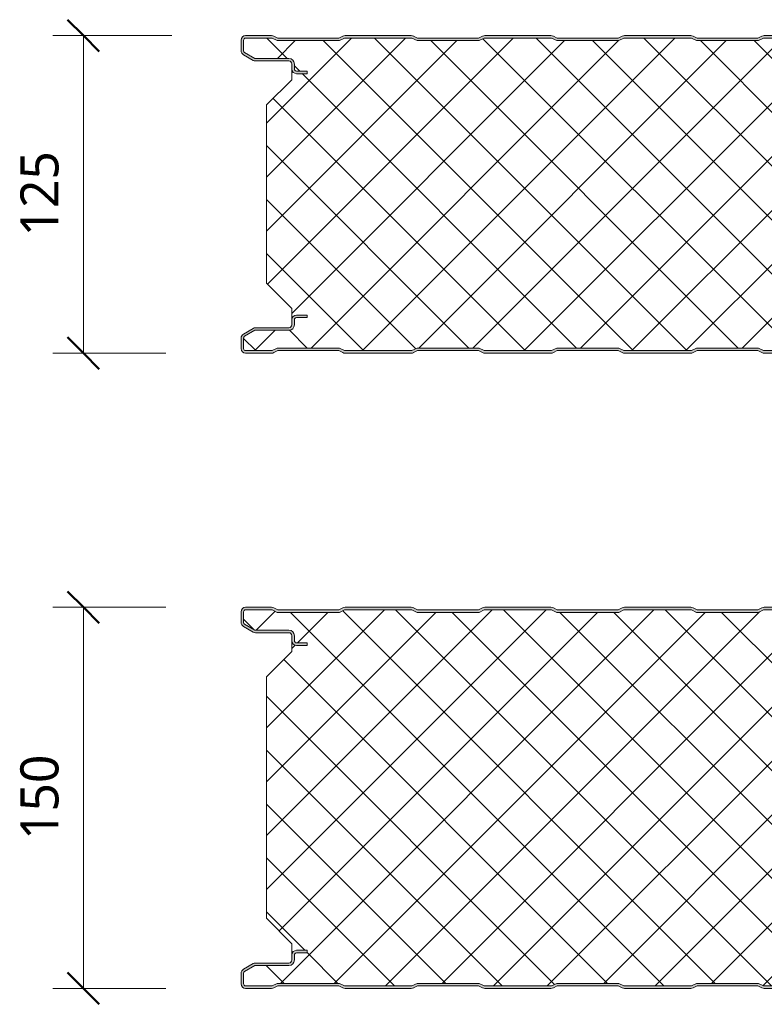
# Model space of a CAD drawing. Header units: millimetres. Extents: x 196 to 3485, y -270 to 1649.
# Tile 4 of 16: x 196 to 490, y 655 to 1043. Entities that reach past the tile are written whole.
import ezdxf

# ---------------------------------------------------------------- set-up
doc = ezdxf.new("R2010")
doc.units = ezdxf.units.MM
for name, color, linetype, lineweight in [('A-ANNO-DIMS', 211, 'Continuous', 9), ('A-ANNO-DIMS-5', 211, 'Continuous', 9), ('A-DETL-GENF', 92, 'Continuous', 13)]:
    doc.layers.add(name, color=color, linetype=linetype, lineweight=lineweight)
doc.styles.add('Yu Gothic', font='Yu Gothic.ttf', dxfattribs={"height": 15})
doc.dimstyles.new('Diagonal', dxfattribs={"dimscale": 304.8, "dimtxt": 17.413553, "dimasz": 0.04101, "dimexe": 0.03937, "dimexo": 0.024606, "dimgap": 0.024606, "dimtad": 1, "dimdec": 0, "dimzin": 0, "dimdsep": 46, "dimtxsty": 'Yu Gothic', "dimblk1": 'OBLIQUE', "dimblk2": 'OBLIQUE', "dimsah": 1, "dimcen": 0.09, "dimazin": 0, "dimtfac": 1, "dimtdec": 4, "dimtix": 1, "dimtmove": 0, "dimatfit": 3, "dimfxl": 1, "dimtvp": 1, "dimtfill": 1, "dimtolj": 1, "dimtzin": 0, "dimarcsym": 2})

# ---------------------------------------------------------------- blocks, each defined once
blk = doc.blocks.new('CR 1100 - FINELINE - FINELINE - CR 1100 125mm - FINELINE - FINELINE-4248916-15 PANEL SIZE AND PROFILE Copy 1 Copy 2 Copy 1 Copy 1 Copy 2')
at = {"layer": 'A-DETL-GENF'}
h = blk.add_hatch(color=256, dxfattribs=at)
h.paths.add_polyline_path([(1057.01, 0), (1057.49, 0.06), (1057.94, 0.22), (1059.5, 1), (1083.5, 1), (1085.51, 0.06), (1086, 0), (1096.2, 0), (1096.67, 0.06), (1097.1, 0.24), (1097.48, 0.53), (1097.76, 0.9), (1097.94, 1.33), (1098, 1.8), (1098.04, 9.61), (1098.16, 9.9), (1098.35, 10.15), (1098.6, 10.34), (1098.89, 10.46), (1099.2, 10.5), (1118.2, 10.5), (1118.67, 10.56), (1119.1, 10.74), (1119.48, 11.03), (1119.76, 11.4), (1119.94, 11.83), (1120, 12.3), (1120, 13.2), (1119.94, 13.67), (1119.76, 14.1), (1119.48, 14.47), (1119.1, 14.76), (1118.67, 14.94), (1118.2, 15), (1114, 15), (1114, 14), (1118.41, 13.97), (1118.77, 13.77), (1118.98, 13.41), (1119, 13.2), (1118.98, 12.09), (1118.77, 11.73), (1118.41, 11.53), (1118.2, 11.5), (1099.2, 11.5), (1098.63, 11.43), (1098.1, 11.21), (1097.65, 10.86), (1097.3, 10.4), (1097.08, 9.87), (1097, 9.3), (1096.98, 1.59), (1096.77, 1.23), (1096.41, 1.03), (1096.2, 1), (1085.74, 1), (1083.74, 2), (1059.27, 2), (1057.27, 1), (1030.74, 1), (1028.74, 2), (1004.27, 2), (1002.27, 1), (975.74, 1), (973.74, 2), (949.27, 2), (947.27, 1), (920.74, 1), (918.74, 2), (894.27, 2), (892.27, 1), (865.74, 1), (863.74, 2), (839.27, 2), (837.27, 1), (810.74, 1), (808.74, 2), (784.27, 2), (782.27, 1), (755.74, 1), (753.74, 2), (729.27, 2), (727.27, 1), (700.74, 1), (698.74, 2), (674.27, 2), (672.27, 1), (645.74, 1), (643.74, 2), (619.27, 2), (617.27, 1), (590.74, 1), (588.74, 2), (564.27, 2), (562.27, 1), (535.74, 1), (533.74, 2), (509.27, 2), (507.27, 1), (480.74, 1), (478.74, 2), (454.27, 2), (452.27, 1), (425.74, 1), (423.74, 2), (399.27, 2), (397.27, 1), (370.74, 1), (368.74, 2), (344.27, 2), (342.27, 1), (315.74, 1), (313.74, 2), (289.27, 2), (287.27, 1), (260.74, 1), (258.74, 2), (234.27, 2), (232.27, 1), (205.74, 1), (203.74, 2), (179.27, 2), (177.27, 1), (150.74, 1), (148.74, 2), (124.27, 2), (122.27, 1), (95.74, 1), (93.74, 2), (69.27, 2), (67.27, 1), (40.74, 1), (38.74, 2), (14.27, 2), (12.27, 1), (1.59, 1.03), (1.23, 1.23), (1.03, 1.59), (1, 1.8), (1.03, 6.17), (1.23, 6.53), (1.4, 6.65), (5.46, 9), (18.8, 9), (19.37, 9.07), (19.9, 9.29), (20.36, 9.64), (20.71, 10.1), (20.93, 10.63), (21, 11.2), (21.03, 13.41), (21.23, 13.77), (21.59, 13.97), (21.8, 14), (26, 14), (26, 15), (21.8, 15), (21.33, 14.94), (20.9, 14.76), (20.53, 14.47), (20.24, 14.1), (20.06, 13.67), (20, 13.2), (19.96, 10.89), (19.84, 10.6), (19.65, 10.35), (19.4, 10.16), (19.11, 10.04), (18.8, 10), (5.68, 10), (5.21, 9.94), (4.78, 9.76), (0.9, 7.52), (0.53, 7.23), (0.24, 6.86), (0.06, 6.43), (0, 5.96), (0, 1.8), (0.06, 1.33), (0.24, 0.9), (0.53, 0.53), (0.9, 0.24), (1.33, 0.06), (1.8, 0), (12.49, 0.06), (13.02, 0.26), (14.5, 1), (38.5, 1), (40.51, 0.06), (41, 0), (67.49, 0.06), (67.94, 0.22), (69.5, 1), (93.5, 1), (95.51, 0.06), (96, 0), (122.49, 0.06), (122.94, 0.22), (124.5, 1), (148.5, 1), (150.51, 0.06), (151, 0), (177.49, 0.06), (177.94, 0.22), (179.5, 1), (203.5, 1), (205.51, 0.06), (206, 0), (232.49, 0.06), (232.94, 0.22), (234.5, 1), (258.5, 1), (260.51, 0.06), (261, 0), (287.49, 0.06), (287.94, 0.22), (289.5, 1), (313.5, 1), (315.51, 0.06), (316, 0), (342.49, 0.06), (342.94, 0.22), (344.5, 1), (368.5, 1), (370.51, 0.06), (371, 0), (397.49, 0.06), (397.94, 0.22), (399.5, 1), (423.5, 1), (425.51, 0.06), (426, 0), (452.49, 0.06), (452.94, 0.22), (454.5, 1), (478.5, 1), (480.51, 0.06), (481, 0), (507.49, 0.06), (507.94, 0.22), (509.5, 1), (533.5, 1), (535.51, 0.06), (536, 0), (562.49, 0.06), (562.94, 0.22), (564.5, 1), (588.5, 1), (590.51, 0.06), (591, 0), (617.49, 0.06), (617.94, 0.22), (619.5, 1), (643.5, 1), (645.51, 0.06), (646, 0), (672.49, 0.06), (672.94, 0.22), (674.5, 1), (698.5, 1), (700.51, 0.06), (701, 0), (727.49, 0.06), (727.94, 0.22), (729.5, 1), (753.5, 1), (755.51, 0.06), (756, 0), (782.49, 0.06), (782.94, 0.22), (784.5, 1), (808.5, 1), (810.51, 0.06), (811, 0), (837.49, 0.06), (837.94, 0.22), (839.5, 1), (863.5, 1), (865.51, 0.06), (866, 0), (892.49, 0.06), (892.94, 0.22), (894.5, 1), (918.5, 1), (920.51, 0.06), (921, 0), (947.49, 0.06), (947.94, 0.22), (949.5, 1), (973.5, 1), (975.51, 0.06), (976, 0), (1002.49, 0.06), (1002.94, 0.22), (1004.5, 1), (1028.5, 1), (1030.51, 0.06), (1031, 0)])
h.paths.add_polyline_path([(1114, 110), (1118.2, 110), (1118.67, 110.06), (1119.1, 110.24), (1119.48, 110.53), (1119.76, 110.9), (1119.94, 111.34), (1120, 111.8), (1120, 112.7), (1119.94, 113.17), (1119.76, 113.6), (1119.48, 113.97), (1119.1, 114.26), (1118.67, 114.44), (1118.2, 114.5), (1098.89, 114.54), (1098.6, 114.66), (1098.35, 114.85), (1098.16, 115.1), (1098.04, 115.39), (1098, 115.7), (1098, 123.2), (1097.94, 123.67), (1097.76, 124.1), (1097.48, 124.47), (1097.1, 124.76), (1096.67, 124.94), (1096.2, 125), (1085.51, 124.94), (1085.06, 124.78), (1083.5, 124), (1059.5, 124), (1057.49, 124.94), (1057.01, 125), (1030.51, 124.94), (1030.06, 124.78), (1028.5, 124), (1004.5, 124), (1002.49, 124.94), (1002.01, 125), (975.51, 124.94), (975.06, 124.78), (973.5, 124), (949.5, 124), (947.49, 124.94), (947.01, 125), (920.51, 124.94), (920.06, 124.78), (918.5, 124), (894.5, 124), (892.49, 124.94), (892.01, 125), (865.51, 124.94), (865.06, 124.78), (863.5, 124), (839.5, 124), (837.49, 124.94), (837.01, 125), (810.51, 124.94), (810.06, 124.78), (808.5, 124), (784.5, 124), (782.49, 124.94), (782.01, 125), (755.51, 124.94), (755.06, 124.78), (753.5, 124), (729.5, 124), (727.49, 124.94), (727.01, 125), (700.51, 124.94), (700.06, 124.78), (698.5, 124), (674.5, 124), (672.49, 124.94), (672.01, 125), (645.51, 124.94), (645.06, 124.78), (643.5, 124), (619.5, 124), (617.49, 124.94), (617.01, 125), (590.51, 124.94), (590.06, 124.78), (588.5, 124), (564.5, 124), (562.49, 124.94), (562.01, 125), (535.51, 124.94), (535.06, 124.78), (533.5, 124), (509.5, 124), (507.49, 124.94), (507.01, 125), (480.51, 124.94), (480.06, 124.78), (478.5, 124), (454.5, 124), (452.49, 124.94), (452.01, 125), (425.51, 124.94), (425.06, 124.78), (423.5, 124), (399.5, 124), (397.49, 124.94), (397.01, 125), (370.51, 124.94), (370.06, 124.78), (368.5, 124), (344.5, 124), (342.49, 124.94), (342.01, 125), (315.51, 124.94), (315.06, 124.78), (313.5, 124), (289.5, 124), (287.49, 124.94), (287.01, 125), (260.51, 124.94), (260.06, 124.78), (258.5, 124), (234.5, 124), (232.49, 124.94), (232.01, 125), (205.51, 124.94), (205.06, 124.78), (203.5, 124), (179.5, 124), (177.49, 124.94), (177.01, 125), (150.51, 124.94), (150.06, 124.78), (148.5, 124), (124.5, 124), (122.49, 124.94), (122.01, 125), (95.51, 124.94), (95.06, 124.78), (93.5, 124), (69.5, 124), (67.49, 124.94), (67.01, 125), (40.51, 124.94), (40.06, 124.78), (38.5, 124), (14.5, 124), (12.49, 124.94), (12.01, 125), (1.8, 125), (1.33, 124.94), (0.9, 124.76), (0.53, 124.47), (0.24, 124.1), (0.06, 123.67), (0, 123.2), (0, 119.04), (0.06, 118.57), (0.24, 118.14), (0.53, 117.77), (0.9, 117.48), (4.78, 115.24), (5.21, 115.06), (5.68, 115), (19.11, 114.96), (19.4, 114.84), (19.65, 114.65), (19.84, 114.4), (19.96, 114.11), (20, 113.8), (20, 111.8), (20.06, 111.34), (20.24, 110.9), (20.61, 110.47), (20.9, 110.24), (21.33, 110.06), (21.8, 110), (26, 110), (26, 111), (21.59, 111.03), (21.23, 111.24), (21.03, 111.59), (21, 111.8), (21, 113.8), (20.93, 114.37), (20.61, 115.03), (20.36, 115.36), (19.9, 115.71), (19.37, 115.93), (18.8, 116), (5.46, 116), (1.23, 118.47), (1.03, 118.83), (1, 119.12), (1.03, 123.41), (1.23, 123.77), (1.59, 123.97), (1.8, 124), (12.27, 124), (14.27, 123), (38.74, 123), (40.74, 124), (67.27, 124), (69.27, 123), (93.74, 123), (95.74, 124), (122.27, 124), (124.27, 123), (148.74, 123), (150.74, 124), (177.27, 124), (179.27, 123), (203.74, 123), (205.74, 124), (232.27, 124), (234.27, 123), (258.74, 123), (260.74, 124), (287.27, 124), (289.27, 123), (313.74, 123), (315.74, 124), (342.27, 124), (344.27, 123), (368.74, 123), (370.74, 124), (397.27, 124), (399.27, 123), (423.74, 123), (425.74, 124), (452.27, 124), (454.27, 123), (478.74, 123), (480.74, 124), (507.27, 124), (509.27, 123), (533.74, 123), (535.74, 124), (562.27, 124), (564.27, 123), (588.74, 123), (590.74, 124), (617.27, 124), (619.27, 123), (643.74, 123), (645.74, 124), (672.27, 124), (674.27, 123), (698.74, 123), (700.74, 124), (727.27, 124), (729.27, 123), (753.74, 123), (755.74, 124), (782.27, 124), (784.27, 123), (808.74, 123), (810.74, 124), (837.27, 124), (839.27, 123), (863.74, 123), (865.74, 124), (892.27, 124), (894.27, 123), (918.74, 123), (920.74, 124), (947.27, 124), (949.27, 123), (973.74, 123), (975.74, 124), (1002.27, 124), (1004.27, 123), (1028.74, 123), (1030.74, 124), (1057.27, 124), (1059.27, 123), (1083.74, 123), (1085.74, 124), (1096.41, 123.97), (1096.77, 123.77), (1096.98, 123.41), (1097, 123.2), (1097, 115.7), (1097.08, 115.13), (1097.3, 114.6), (1097.65, 114.15), (1098.1, 113.8), (1098.63, 113.58), (1099.2, 113.5), (1118.41, 113.47), (1118.77, 113.27), (1118.98, 112.91), (1119, 112.7), (1118.98, 111.59), (1118.77, 111.24), (1118.41, 111.03), (1118.2, 111), (1114, 111)])
h = blk.add_hatch(dxfattribs=at)
h.set_pattern_fill('FP_4', color=256, style=0, pattern_type=2)
h.set_pattern_definition([(45, (-283.583, -911.559), (-10.6066, 10.6066), []), (135, (-283.583, -911.559), (-10.6066, -10.6066), [])])
h.paths.add_polyline_path([(1057.27, 1), (1059.27, 2), (1083.74, 2), (1085.74, 1), (1096.41, 1.03), (1096.77, 1.23), (1096.9, 1.4), (1097, 1.8), (1097.04, 9.61), (1097.09, 9.9), (1097.3, 10.4), (1097.65, 10.86), (1098.1, 11.21), (1098.63, 11.43), (1099.2, 11.5), (1118.41, 11.53), (1118.77, 11.73), (1118.9, 11.9), (1119, 12.3), (1118.95, 13.41), (1118.9, 13.6), (1118.6, 13.89), (1118.2, 14), (1114, 14), (1114, 15), (1118.6, 14.95), (1118.77, 14.9), (1119.1, 14.76), (1119.48, 14.47), (1119.76, 14.1), (1119.94, 13.67), (1120, 13.41), (1120, 17.6), (1110, 27.61), (1110, 97.68), (1120, 107.6), (1119.98, 111.59), (1119.94, 111.34), (1119.76, 110.9), (1119.48, 110.53), (1119.1, 110.24), (1118.6, 110.05), (1118.2, 110), (1114, 110), (1114, 111), (1118.41, 111.03), (1118.77, 111.24), (1118.9, 111.4), (1119, 111.8), (1118.95, 112.91), (1118.9, 113.1), (1118.6, 113.39), (1118.2, 113.5), (1098.89, 113.54), (1098.6, 113.59), (1098.1, 113.8), (1097.65, 114.15), (1097.3, 114.6), (1097.08, 115.13), (1097, 115.7), (1096.95, 123.41), (1096.9, 123.6), (1096.6, 123.89), (1096.2, 124), (1085.74, 124), (1083.74, 123), (1059.27, 123), (1057.27, 124), (1030.74, 124), (1028.74, 123), (1004.27, 123), (1002.27, 124), (975.74, 124), (973.74, 123), (949.27, 123), (947.27, 124), (920.74, 124), (918.74, 123), (894.27, 123), (892.27, 124), (865.74, 124), (863.74, 123), (839.27, 123), (837.27, 124), (810.74, 124), (808.74, 123), (784.27, 123), (782.27, 124), (755.74, 124), (753.74, 123), (729.27, 123), (727.27, 124), (700.74, 124), (698.74, 123), (674.27, 123), (672.27, 124), (645.74, 124), (643.74, 123), (619.27, 123), (617.27, 124), (590.74, 124), (588.74, 123), (564.27, 123), (562.27, 124), (535.74, 124), (533.74, 123), (509.27, 123), (507.27, 124), (480.74, 124), (478.74, 123), (454.27, 123), (452.27, 124), (425.74, 124), (423.74, 123), (399.27, 123), (397.27, 124), (370.74, 124), (368.74, 123), (344.27, 123), (342.27, 124), (315.74, 124), (313.74, 123), (289.27, 123), (287.27, 124), (260.74, 124), (258.74, 123), (234.27, 123), (232.27, 124), (205.74, 124), (203.74, 123), (179.27, 123), (177.27, 124), (150.74, 124), (148.74, 123), (124.27, 123), (122.27, 124), (95.74, 124), (93.74, 123), (69.27, 123), (67.27, 124), (40.74, 124), (38.74, 123), (14.27, 123), (12.27, 124), (1.59, 123.97), (1.23, 123.77), (1.11, 123.6), (1, 123.2), (1.06, 118.83), (1.11, 118.64), (1.4, 118.35), (5.46, 116), (19.11, 115.96), (19.4, 115.91), (19.9, 115.71), (20.36, 115.36), (20.71, 114.9), (20.93, 114.37), (21, 113.8), (21.06, 111.59), (21.11, 111.4), (21.4, 111.11), (21.8, 111), (26, 111), (26, 110), (21.4, 110.05), (21.23, 110.1), (20.9, 110.24), (20.53, 110.53), (20.24, 110.9), (20.06, 111.34), (20, 111.48), (20, 107.6), (10, 97.68), (10, 27.61), (20, 17.6), (20.03, 13.41), (20.06, 13.67), (20.24, 14.1), (20.61, 14.53), (20.9, 14.76), (21.4, 14.95), (21.8, 15), (26, 15), (26, 14), (21.59, 13.97), (21.23, 13.77), (21.11, 13.6), (21, 13.2), (20.96, 10.89), (20.91, 10.6), (20.61, 9.97), (20.36, 9.64), (19.9, 9.29), (19.37, 9.07), (18.8, 9), (5.46, 9), (1.23, 6.53), (1.11, 6.36), (1, 5.96), (1.06, 1.59), (1.11, 1.4), (1.4, 1.11), (1.8, 1), (12.27, 1), (14.27, 2), (38.74, 2), (40.74, 1), (67.27, 1), (69.27, 2), (93.74, 2), (95.74, 1), (122.27, 1), (124.27, 2), (148.74, 2), (150.74, 1), (177.27, 1), (179.27, 2), (203.74, 2), (205.74, 1), (232.27, 1), (234.27, 2), (258.74, 2), (260.74, 1), (287.27, 1), (289.27, 2), (313.74, 2), (315.74, 1), (342.27, 1), (344.27, 2), (368.74, 2), (370.74, 1), (397.27, 1), (399.27, 2), (423.74, 2), (425.74, 1), (452.27, 1), (454.27, 2), (478.74, 2), (480.74, 1), (507.27, 1), (509.27, 2), (533.74, 2), (535.74, 1), (562.27, 1), (564.27, 2), (588.74, 2), (590.74, 1), (617.27, 1), (619.27, 2), (643.74, 2), (645.74, 1), (672.27, 1), (674.27, 2), (698.74, 2), (700.74, 1), (727.27, 1), (729.27, 2), (753.74, 2), (755.74, 1), (782.27, 1), (784.27, 2), (808.74, 2), (810.74, 1), (837.27, 1), (839.27, 2), (863.74, 2), (865.74, 1), (892.27, 1), (894.27, 2), (918.74, 2), (920.74, 1), (947.27, 1), (949.27, 2), (973.74, 2), (975.74, 1), (1002.27, 1), (1004.27, 2), (1028.74, 2), (1030.74, 1), (1057.01, 1)])
for p, q in [((12.01, 125), (1.8, 125)), ((1.8, 124), (12.27, 124)), ((12.27, 124), (14.27, 123)), ((14.5, 124), (12.94, 124.78)), ((38.5, 124), (14.5, 124)), ((40.06, 124.78), (38.5, 124)), ((38.74, 123), (40.74, 124)), ((40.74, 124), (67.27, 124)), ((67.01, 125), (41, 125)), ((67.27, 124), (69.27, 123)), ((69.5, 124), (67.94, 124.78)), ((93.5, 124), (69.5, 124)), ((95.06, 124.78), (93.5, 124)), ((93.74, 123), (95.74, 124)), ((95.74, 124), (122.27, 124)), ((122.01, 125), (96, 125)), ((122.27, 124), (124.27, 123)), ((124.5, 124), (122.94, 124.78)), ((148.5, 124), (124.5, 124)), ((150.06, 124.78), (148.5, 124)), ((148.74, 123), (150.74, 124)), ((150.74, 124), (177.27, 124)), ((177.01, 125), (151, 125)), ((177.27, 124), (179.27, 123)), ((179.5, 124), (177.94, 124.78)), ((203.5, 124), (179.5, 124)), ((205.06, 124.78), (203.5, 124)), ((203.74, 123), (205.74, 124)), ((205.74, 124), (232.27, 124)), ((232.01, 125), (206, 125)), ((0, 123.2), (0, 119.04)), ((1, 119.04), (1, 123.2)), ((14.27, 123), (38.74, 123)), ((69.27, 123), (93.74, 123)), ((124.27, 123), (148.74, 123)), ((179.27, 123), (203.74, 123)), ((0.9, 117.48), (4.78, 115.24)), ((5.46, 116), (1.4, 118.35)), ((18.8, 116), (5.46, 116)), ((5.68, 115), (18.8, 115)), ((20, 113.8), (20, 111.8)), ((21, 111.8), (21, 113.8)), ((20, 111.8), (20, 107.6)), ((26, 111), (21.8, 111)), ((21.8, 110), (26, 110)), ((26, 110), (26, 111)), ((20, 107.6), (10, 97.68)), ((10, 97.68), (10, 27.61)), ((10, 27.61), (20, 17.6)), ((20, 17.6), (20, 13.2)), ((20, 13.2), (20, 11.2)), ((21, 11.2), (21, 13.2)), ((26, 15), (21.8, 15)), ((21.8, 14), (26, 14)), ((26, 14), (26, 15)), ((4.78, 9.76), (0.9, 7.52)), ((1.4, 6.65), (5.46, 9)), ((5.46, 9), (18.8, 9)), ((18.8, 10), (5.68, 10)), ((0, 5.96), (0, 1.8)), ((1, 1.8), (1, 5.96)), ((12.27, 1), (1.8, 1)), ((1.8, 0), (12.01, 0)), ((14.27, 2), (12.27, 1)), ((12.94, 0.22), (14.5, 1)), ((38.74, 2), (14.27, 2)), ((14.5, 1), (38.5, 1)), ((38.5, 1), (40.06, 0.22)), ((40.74, 1), (38.74, 2)), ((67.27, 1), (40.74, 1)), ((41, 0), (67.01, 0)), ((69.27, 2), (67.27, 1)), ((67.94, 0.22), (69.5, 1)), ((93.74, 2), (69.27, 2)), ((69.5, 1), (93.5, 1)), ((93.5, 1), (95.06, 0.22)), ((95.74, 1), (93.74, 2)), ((122.27, 1), (95.74, 1)), ((124.27, 2), (122.27, 1)), ((122.94, 0.22), (124.5, 1)), ((148.74, 2), (124.27, 2)), ((124.5, 1), (148.5, 1)), ((148.5, 1), (150.06, 0.22)), ((150.74, 1), (148.74, 2)), ((177.27, 1), (150.74, 1)), ((179.27, 2), (177.27, 1)), ((177.94, 0.22), (179.5, 1)), ((203.74, 2), (179.27, 2)), ((179.5, 1), (203.5, 1)), ((203.5, 1), (205.06, 0.22)), ((205.74, 1), (203.74, 2)), ((232.27, 1), (205.74, 1)), ((96, 0), (122.01, 0)), ((151, 0), (177.01, 0)), ((206, 0), (232.01, 0))]:
    blk.add_line(p, q, dxfattribs=at)
for centre, radius, start, end in [((1.8, 123.2), 1.8, 90, 180), ((1.8, 123.2), 0.8, 90, 180), ((12.01, 122.9), 2.1, 63.4349, 90), ((41, 122.9), 2.1, 90, 116.5651), ((67.01, 122.9), 2.1, 63.4349, 90), ((96, 122.9), 2.1, 90, 116.5651), ((122.01, 122.9), 2.1, 63.4349, 90), ((151, 122.9), 2.1, 90, 116.5651), ((177.01, 122.9), 2.1, 63.4349, 90), ((206, 122.9), 2.1, 90, 116.5651), ((1.8, 119.04), 1.8, 180, 240), ((1.8, 119.04), 0.8, 180, 240), ((5.68, 116.8), 1.8, 240, 270), ((18.8, 113.8), 2.2, 360, 90), ((18.8, 113.8), 1.2, 0, 90), ((21.8, 111.8), 1.8, 180, 270), ((21.8, 111.8), 0.8, 180, 270), ((21.8, 13.2), 1.8, 90, 180), ((21.8, 13.2), 0.8, 90, 180), ((5.68, 8.2), 1.8, 90, 120), ((18.8, 11.2), 1.2, 270, 0), ((18.8, 11.2), 2.2, 270, 0), ((1.8, 5.96), 1.8, 120, 180), ((1.8, 5.96), 0.8, 120, 180), ((1.8, 1.8), 1.8, 180, 270), ((1.8, 1.8), 0.8, 180, 270), ((12.01, 2.1), 2.1, 270, 296.5651), ((41, 2.1), 2.1, 243.4349, 270), ((67.01, 2.1), 2.1, 270, 296.5651), ((96, 2.1), 2.1, 243.4349, 270), ((122.01, 2.1), 2.1, 270, 296.5651), ((151, 2.1), 2.1, 243.4349, 270), ((177.01, 2.1), 2.1, 270, 296.5651), ((206, 2.1), 2.1, 243.4349, 270)]:
    blk.add_arc(centre, radius, start, end, dxfattribs=at)
blk = doc.blocks.new('CR 1100 - FINELINE - FINELINE - CR 1100 150mm - FINELINE - FINELINE-4248918-15 PANEL SIZE AND PROFILE Copy 1 Copy 2 Copy 1 Copy 1 Copy 2')
at = {"layer": 'A-DETL-GENF'}
h = blk.add_hatch(color=256, dxfattribs=at)
h.paths.add_polyline_path([(1057.01, 0), (1057.49, 0.06), (1057.94, 0.22), (1059.5, 1), (1083.5, 1), (1085.51, 0.06), (1086, 0), (1096.2, 0), (1096.67, 0.06), (1097.1, 0.24), (1097.48, 0.53), (1097.76, 0.9), (1097.94, 1.33), (1098, 1.8), (1098.04, 9.61), (1098.16, 9.9), (1098.35, 10.15), (1098.6, 10.34), (1098.89, 10.46), (1099.2, 10.5), (1118.2, 10.5), (1118.67, 10.56), (1119.1, 10.74), (1119.48, 11.03), (1119.76, 11.4), (1119.94, 11.83), (1120, 12.3), (1120, 13.2), (1119.94, 13.67), (1119.76, 14.1), (1119.48, 14.47), (1119.1, 14.76), (1118.67, 14.94), (1118.2, 15), (1114, 15), (1114, 14), (1118.41, 13.97), (1118.77, 13.77), (1118.98, 13.41), (1119, 13.2), (1118.98, 12.09), (1118.77, 11.73), (1118.41, 11.53), (1118.2, 11.5), (1099.2, 11.5), (1098.63, 11.43), (1098.1, 11.21), (1097.65, 10.86), (1097.3, 10.4), (1097.08, 9.87), (1097, 9.3), (1096.98, 1.59), (1096.77, 1.23), (1096.41, 1.03), (1096.2, 1), (1085.74, 1), (1083.74, 2), (1059.27, 2), (1057.27, 1), (1030.74, 1), (1028.74, 2), (1004.27, 2), (1002.27, 1), (975.74, 1), (973.74, 2), (949.27, 2), (947.27, 1), (920.74, 1), (918.74, 2), (894.27, 2), (892.27, 1), (865.74, 1), (863.74, 2), (839.27, 2), (837.27, 1), (810.74, 1), (808.74, 2), (784.27, 2), (782.27, 1), (755.74, 1), (753.74, 2), (729.27, 2), (727.27, 1), (700.74, 1), (698.74, 2), (674.27, 2), (672.27, 1), (645.74, 1), (643.74, 2), (619.27, 2), (617.27, 1), (590.74, 1), (588.74, 2), (564.27, 2), (562.27, 1), (535.74, 1), (533.74, 2), (509.27, 2), (507.27, 1), (480.74, 1), (478.74, 2), (454.27, 2), (452.27, 1), (425.74, 1), (423.74, 2), (399.27, 2), (397.27, 1), (370.74, 1), (368.74, 2), (344.27, 2), (342.27, 1), (315.74, 1), (313.74, 2), (289.27, 2), (287.27, 1), (260.74, 1), (258.74, 2), (234.27, 2), (232.27, 1), (205.74, 1), (203.74, 2), (179.27, 2), (177.27, 1), (150.74, 1), (148.74, 2), (124.27, 2), (122.27, 1), (95.74, 1), (93.74, 2), (69.27, 2), (67.27, 1), (40.74, 1), (38.74, 2), (14.27, 2), (12.27, 1), (1.59, 1.03), (1.23, 1.23), (1.03, 1.59), (1, 1.8), (1.03, 6.17), (1.24, 6.53), (1.4, 6.65), (5.46, 9), (18.8, 9), (19.37, 9.07), (19.9, 9.29), (20.36, 9.64), (20.71, 10.1), (20.93, 10.63), (21, 11.2), (21.03, 13.41), (21.23, 13.77), (21.59, 13.97), (21.8, 14), (26, 14), (26, 15), (21.8, 15), (21.33, 14.94), (20.9, 14.76), (20.53, 14.47), (20.24, 14.1), (20.06, 13.67), (20, 13.2), (19.96, 10.89), (19.84, 10.6), (19.65, 10.35), (19.4, 10.16), (19.11, 10.04), (18.8, 10), (5.68, 10), (5.21, 9.94), (4.78, 9.76), (0.9, 7.52), (0.53, 7.23), (0.24, 6.86), (0.06, 6.43), (0, 5.96), (0, 1.8), (0.06, 1.33), (0.24, 0.9), (0.53, 0.53), (0.9, 0.24), (1.33, 0.06), (1.8, 0), (12.49, 0.06), (12.94, 0.22), (14.5, 1), (38.5, 1), (40.51, 0.06), (41, 0), (67.49, 0.06), (67.94, 0.22), (69.5, 1), (93.5, 1), (95.51, 0.06), (96, 0), (122.49, 0.06), (122.94, 0.22), (124.5, 1), (148.5, 1), (150.51, 0.06), (151, 0), (177.49, 0.06), (177.94, 0.22), (179.5, 1), (203.5, 1), (205.51, 0.06), (206, 0), (232.49, 0.06), (232.94, 0.22), (234.5, 1), (258.5, 1), (260.51, 0.06), (261, 0), (287.49, 0.06), (287.94, 0.22), (289.5, 1), (313.5, 1), (315.51, 0.06), (316, 0), (342.49, 0.06), (342.94, 0.22), (344.5, 1), (368.5, 1), (370.51, 0.06), (371, 0), (397.49, 0.06), (397.94, 0.22), (399.5, 1), (423.5, 1), (425.51, 0.06), (426, 0), (452.49, 0.06), (452.94, 0.22), (454.5, 1), (478.5, 1), (480.51, 0.06), (481, 0), (507.49, 0.06), (507.94, 0.22), (509.5, 1), (533.5, 1), (535.51, 0.06), (536, 0), (562.49, 0.06), (562.94, 0.22), (564.5, 1), (588.5, 1), (590.51, 0.06), (591, 0), (617.49, 0.06), (617.94, 0.22), (619.5, 1), (643.5, 1), (645.51, 0.06), (646, 0), (672.49, 0.06), (672.94, 0.22), (674.5, 1), (698.5, 1), (700.51, 0.06), (701, 0), (727.49, 0.06), (727.94, 0.22), (729.5, 1), (753.5, 1), (755.51, 0.06), (756, 0), (782.49, 0.06), (782.94, 0.22), (784.5, 1), (808.5, 1), (810.51, 0.06), (811, 0), (837.49, 0.06), (837.94, 0.22), (839.5, 1), (863.5, 1), (865.51, 0.06), (866, 0), (892.49, 0.06), (892.94, 0.22), (894.5, 1), (918.5, 1), (920.51, 0.06), (921, 0), (947.49, 0.06), (947.94, 0.22), (949.5, 1), (973.5, 1), (975.51, 0.06), (976, 0), (1002.49, 0.06), (1002.94, 0.22), (1004.5, 1), (1028.5, 1), (1030.51, 0.06), (1031, 0)])
h.paths.add_polyline_path([(1114, 135), (1118.2, 135), (1118.67, 135.06), (1119.1, 135.24), (1119.48, 135.53), (1119.76, 135.9), (1119.94, 136.34), (1120, 136.8), (1120, 137.7), (1119.94, 138.17), (1119.76, 138.6), (1119.48, 138.97), (1119.1, 139.26), (1118.67, 139.44), (1118.2, 139.5), (1098.89, 139.54), (1098.6, 139.66), (1098.35, 139.85), (1098.16, 140.1), (1098.04, 140.39), (1098, 140.7), (1098, 148.2), (1097.94, 148.67), (1097.76, 149.1), (1097.48, 149.47), (1097.1, 149.76), (1096.67, 149.94), (1096.2, 150), (1085.51, 149.94), (1085.06, 149.78), (1083.5, 149), (1059.5, 149), (1057.49, 149.94), (1057.01, 150), (1030.51, 149.94), (1030.06, 149.78), (1028.5, 149), (1004.5, 149), (1002.49, 149.94), (1002.01, 150), (975.51, 149.94), (975.06, 149.78), (973.5, 149), (949.5, 149), (947.49, 149.94), (947.01, 150), (920.51, 149.94), (920.06, 149.78), (918.5, 149), (894.5, 149), (892.49, 149.94), (892.01, 150), (865.51, 149.94), (865.06, 149.78), (863.5, 149), (839.5, 149), (837.49, 149.94), (837.01, 150), (810.51, 149.94), (810.06, 149.78), (808.5, 149), (784.5, 149), (782.49, 149.94), (782.01, 150), (755.51, 149.94), (755.06, 149.78), (753.5, 149), (729.5, 149), (727.49, 149.94), (727.01, 150), (700.51, 149.94), (700.06, 149.78), (698.5, 149), (674.5, 149), (672.49, 149.94), (672.01, 150), (645.51, 149.94), (645.06, 149.78), (643.5, 149), (619.5, 149), (617.49, 149.94), (617.01, 150), (590.51, 149.94), (590.06, 149.78), (588.5, 149), (564.5, 149), (562.49, 149.94), (562.01, 150), (535.51, 149.94), (535.06, 149.78), (533.5, 149), (509.5, 149), (507.49, 149.94), (507.01, 150), (480.51, 149.94), (480.06, 149.78), (478.5, 149), (454.5, 149), (452.49, 149.94), (452.01, 150), (425.51, 149.94), (425.06, 149.78), (423.5, 149), (399.5, 149), (397.49, 149.94), (397.01, 150), (370.51, 149.94), (370.06, 149.78), (368.5, 149), (344.5, 149), (342.49, 149.94), (342.01, 150), (315.51, 149.94), (315.06, 149.78), (313.5, 149), (289.5, 149), (287.49, 149.94), (287.01, 150), (260.51, 149.94), (260.06, 149.78), (258.5, 149), (234.5, 149), (232.49, 149.94), (232.01, 150), (205.51, 149.94), (205.06, 149.78), (203.5, 149), (179.5, 149), (177.49, 149.94), (177.01, 150), (150.51, 149.94), (150.06, 149.78), (148.5, 149), (124.5, 149), (122.49, 149.94), (122.01, 150), (95.51, 149.94), (95.06, 149.78), (93.5, 149), (69.5, 149), (67.49, 149.94), (67.01, 150), (40.51, 149.94), (40.06, 149.78), (38.5, 149), (14.5, 149), (12.49, 149.94), (12.01, 150), (1.8, 150), (1.33, 149.94), (0.9, 149.76), (0.53, 149.47), (0.24, 149.1), (0.06, 148.67), (0, 148.2), (0, 144.04), (0.06, 143.57), (0.24, 143.14), (0.53, 142.77), (0.9, 142.48), (4.78, 140.24), (5.21, 140.06), (5.68, 140), (19.11, 139.96), (19.4, 139.84), (19.65, 139.65), (19.84, 139.4), (19.96, 139.11), (20, 138.8), (20, 136.8), (20.06, 136.34), (20.24, 135.9), (20.53, 135.53), (20.9, 135.24), (21.33, 135.06), (21.8, 135), (26, 135), (26, 136), (21.59, 136.03), (21.23, 136.24), (21.03, 136.59), (21, 136.8), (21, 138.8), (20.93, 139.37), (20.71, 139.9), (20.36, 140.36), (19.9, 140.71), (19.37, 140.93), (18.8, 141), (5.46, 141), (1.23, 143.47), (1.03, 143.83), (1, 144.04), (1.03, 148.41), (1.23, 148.77), (1.59, 148.97), (1.8, 149), (12.27, 149), (14.27, 148), (38.74, 148), (40.74, 149), (67.27, 149), (69.27, 148), (93.74, 148), (95.74, 149), (122.27, 149), (124.27, 148), (148.74, 148), (150.74, 149), (177.27, 149), (179.27, 148), (203.74, 148), (205.74, 149), (232.27, 149), (234.27, 148), (258.74, 148), (260.74, 149), (287.27, 149), (289.27, 148), (313.74, 148), (315.74, 149), (342.27, 149), (344.27, 148), (368.74, 148), (370.74, 149), (397.27, 149), (399.27, 148), (423.74, 148), (425.74, 149), (452.27, 149), (454.27, 148), (478.74, 148), (480.74, 149), (507.27, 149), (509.27, 148), (533.74, 148), (535.74, 149), (562.27, 149), (564.27, 148), (588.74, 148), (590.74, 149), (617.27, 149), (619.27, 148), (643.74, 148), (645.74, 149), (672.27, 149), (674.27, 148), (698.74, 148), (700.74, 149), (727.27, 149), (729.27, 148), (753.74, 148), (755.74, 149), (782.27, 149), (784.27, 148), (808.74, 148), (810.74, 149), (837.27, 149), (839.27, 148), (863.74, 148), (865.74, 149), (892.27, 149), (894.27, 148), (918.74, 148), (920.74, 149), (947.27, 149), (949.27, 148), (973.74, 148), (975.74, 149), (1002.27, 149), (1004.27, 148), (1028.74, 148), (1030.74, 149), (1057.27, 149), (1059.27, 148), (1083.74, 148), (1085.74, 149), (1096.41, 148.97), (1096.77, 148.77), (1096.98, 148.41), (1097, 148.2), (1097, 140.7), (1097.08, 140.13), (1097.3, 139.6), (1097.65, 139.15), (1098.1, 138.8), (1098.63, 138.58), (1099.2, 138.5), (1118.41, 138.47), (1118.77, 138.27), (1118.98, 137.91), (1119, 137.47), (1118.98, 136.59), (1118.77, 136.24), (1118.41, 136.03), (1118.2, 136), (1114, 136)])
h = blk.add_hatch(dxfattribs=at)
h.set_pattern_fill('FP_5', color=256, style=0, pattern_type=2)
h.set_pattern_definition([(45, (-283.583, -661.559), (-10.6066, 10.6066), []), (135, (-283.583, -661.559), (-10.6066, -10.6066), [])])
h.paths.add_polyline_path([(1057.01, 1), (1057.27, 1), (1059.27, 2), (1083.74, 2), (1085.74, 1), (1096.41, 1.03), (1096.77, 1.23), (1096.9, 1.4), (1097, 1.8), (1097.04, 9.61), (1097.09, 9.9), (1097.3, 10.4), (1097.65, 10.86), (1098.1, 11.21), (1098.63, 11.43), (1099.2, 11.5), (1118.41, 11.53), (1118.77, 11.73), (1118.9, 11.9), (1119, 12.3), (1118.95, 13.41), (1118.9, 13.6), (1118.6, 13.89), (1118.2, 14), (1114, 14), (1114, 15), (1118.6, 14.95), (1118.77, 14.9), (1119.1, 14.76), (1119.48, 14.47), (1119.76, 14.1), (1119.94, 13.67), (1120, 13.41), (1120, 17.6), (1110, 27.61), (1110, 122.68), (1120, 132.6), (1119.98, 136.59), (1119.94, 136.34), (1119.76, 135.9), (1119.48, 135.53), (1119.1, 135.24), (1118.6, 135.05), (1118.2, 135), (1114, 135), (1114, 136), (1118.41, 136.03), (1118.77, 136.24), (1118.9, 136.4), (1119, 136.8), (1118.95, 137.91), (1118.9, 138.1), (1118.6, 138.39), (1118.2, 138.5), (1098.89, 138.54), (1098.6, 138.59), (1098.1, 138.8), (1097.65, 139.15), (1097.3, 139.6), (1097.08, 140.13), (1097, 140.7), (1096.95, 148.41), (1096.9, 148.6), (1096.6, 148.89), (1096.2, 149), (1085.74, 149), (1083.74, 148), (1059.27, 148), (1057.27, 149), (1030.74, 149), (1028.74, 148), (1004.27, 148), (1002.27, 149), (975.74, 149), (973.74, 148), (949.27, 148), (947.27, 149), (920.74, 149), (918.74, 148), (894.27, 148), (892.27, 149), (865.74, 149), (863.74, 148), (839.27, 148), (837.27, 149), (810.74, 149), (808.74, 148), (784.27, 148), (782.27, 149), (755.74, 149), (753.74, 148), (729.27, 148), (727.27, 149), (700.74, 149), (698.74, 148), (674.27, 148), (672.27, 149), (645.74, 149), (643.74, 148), (619.27, 148), (617.27, 149), (590.74, 149), (588.74, 148), (564.27, 148), (562.27, 149), (535.74, 149), (533.74, 148), (509.27, 148), (507.27, 149), (480.74, 149), (478.74, 148), (454.27, 148), (452.27, 149), (425.74, 149), (423.74, 148), (399.27, 148), (397.27, 149), (370.74, 149), (368.74, 148), (344.27, 148), (342.27, 149), (315.74, 149), (313.74, 148), (289.27, 148), (287.27, 149), (260.74, 149), (258.74, 148), (234.27, 148), (232.27, 149), (205.74, 149), (203.74, 148), (179.27, 148), (177.27, 149), (150.74, 149), (148.74, 148), (124.27, 148), (122.27, 149), (95.74, 149), (93.74, 148), (69.27, 148), (67.27, 149), (40.74, 149), (38.74, 148), (14.27, 148), (12.27, 149), (1.59, 148.97), (1.23, 148.77), (1.11, 148.6), (1, 148.2), (1.06, 143.83), (1.11, 143.64), (1.4, 143.35), (5.46, 141), (19.11, 140.96), (19.4, 140.91), (19.9, 140.71), (20.36, 140.36), (20.71, 139.9), (20.93, 139.37), (21, 138.8), (21.06, 136.59), (21.11, 136.4), (21.4, 136.11), (21.8, 136), (26, 136), (26, 135), (21.4, 135.05), (21.23, 135.1), (20.9, 135.24), (20.53, 135.53), (20.24, 135.9), (20.06, 136.34), (20, 136.48), (20, 132.6), (10, 122.68), (10, 27.61), (20, 17.6), (20.03, 13.41), (20.06, 13.67), (20.24, 14.1), (20.61, 14.53), (20.9, 14.76), (21.4, 14.95), (21.8, 15), (26, 15), (26, 14), (21.59, 13.97), (21.23, 13.77), (21.11, 13.6), (21, 13.2), (20.96, 10.89), (20.91, 10.6), (20.61, 9.97), (20.36, 9.64), (19.9, 9.29), (19.37, 9.07), (18.8, 9), (5.46, 9), (1.23, 6.53), (1.11, 6.36), (1, 5.96), (1.06, 1.59), (1.11, 1.4), (1.4, 1.11), (1.8, 1), (12.27, 1), (14.27, 2), (38.74, 2), (40.74, 1), (67.27, 1), (69.27, 2), (93.74, 2), (95.74, 1), (122.27, 1), (124.27, 2), (148.74, 2), (150.74, 1), (177.27, 1), (179.27, 2), (203.74, 2), (205.74, 1), (232.27, 1), (234.27, 2), (258.74, 2), (260.74, 1), (287.27, 1), (289.27, 2), (313.74, 2), (315.74, 1), (342.27, 1), (344.27, 2), (368.74, 2), (370.74, 1), (397.27, 1), (399.27, 2), (423.74, 2), (425.74, 1), (452.27, 1), (454.27, 2), (478.74, 2), (480.74, 1), (507.27, 1), (509.27, 2), (533.74, 2), (535.74, 1), (562.27, 1), (564.27, 2), (588.74, 2), (590.74, 1), (617.27, 1), (619.27, 2), (643.74, 2), (645.74, 1), (672.27, 1), (674.27, 2), (698.74, 2), (700.74, 1), (727.27, 1), (729.27, 2), (753.74, 2), (755.74, 1), (782.27, 1), (784.27, 2), (808.74, 2), (810.74, 1), (837.27, 1), (839.27, 2), (863.74, 2), (865.74, 1), (892.27, 1), (894.27, 2), (918.74, 2), (920.74, 1), (947.27, 1), (949.27, 2), (973.74, 2), (975.74, 1), (1002.27, 1), (1004.27, 2), (1028.74, 2), (1030.74, 1), (1031, 1)])
for p, q in [((0, 148.2), (0, 144.04)), ((1, 144.04), (1, 148.2)), ((12.01, 150), (1.8, 150)), ((1.8, 149), (12.27, 149)), ((12.27, 149), (14.27, 148)), ((14.5, 149), (12.94, 149.78)), ((14.27, 148), (38.74, 148)), ((38.5, 149), (14.5, 149)), ((40.06, 149.78), (38.5, 149)), ((38.74, 148), (40.74, 149)), ((40.74, 149), (67.27, 149)), ((67.01, 150), (41, 150)), ((67.27, 149), (69.27, 148)), ((69.5, 149), (67.94, 149.78)), ((69.27, 148), (93.74, 148)), ((93.5, 149), (69.5, 149)), ((95.06, 149.78), (93.5, 149)), ((93.74, 148), (95.74, 149)), ((95.74, 149), (122.27, 149)), ((122.01, 150), (96, 150)), ((122.27, 149), (124.27, 148)), ((124.5, 149), (122.94, 149.78)), ((124.27, 148), (148.74, 148)), ((148.5, 149), (124.5, 149)), ((150.06, 149.78), (148.5, 149)), ((148.74, 148), (150.74, 149)), ((150.74, 149), (177.27, 149)), ((177.01, 150), (151, 150)), ((177.27, 149), (179.27, 148)), ((179.5, 149), (177.94, 149.78)), ((179.27, 148), (203.74, 148)), ((203.5, 149), (179.5, 149)), ((205.06, 149.78), (203.5, 149)), ((203.74, 148), (205.74, 149)), ((205.74, 149), (232.27, 149)), ((232.01, 150), (206, 150)), ((0.9, 142.48), (4.78, 140.24)), ((5.46, 141), (1.4, 143.35)), ((18.8, 141), (5.46, 141)), ((5.68, 140), (18.8, 140)), ((20, 138.8), (20, 136.8)), ((20, 136.8), (20, 132.6)), ((21, 136.8), (21, 138.8)), ((26, 136), (21.8, 136)), ((26, 135), (26, 136)), ((20, 132.6), (10, 122.68)), ((21.8, 135), (26, 135)), ((10, 122.68), (10, 27.61)), ((10, 27.61), (20, 17.6)), ((20, 17.6), (20, 13.2)), ((20, 13.2), (20, 11.2)), ((21, 11.2), (21, 13.2)), ((26, 15), (21.8, 15)), ((21.8, 14), (26, 14)), ((26, 14), (26, 15)), ((4.78, 9.76), (0.9, 7.52)), ((1.4, 6.65), (5.46, 9)), ((5.46, 9), (18.8, 9)), ((18.8, 10), (5.68, 10)), ((0, 5.96), (0, 1.8)), ((1, 1.8), (1, 5.96)), ((12.27, 1), (1.8, 1)), ((1.8, 0), (12.01, 0)), ((14.27, 2), (12.27, 1)), ((12.94, 0.22), (14.5, 1)), ((38.74, 2), (14.27, 2)), ((14.5, 1), (38.5, 1)), ((38.5, 1), (40.06, 0.22)), ((40.74, 1), (38.74, 2)), ((67.27, 1), (40.74, 1)), ((41, 0), (67.01, 0)), ((69.27, 2), (67.27, 1)), ((67.94, 0.22), (69.5, 1)), ((93.74, 2), (69.27, 2)), ((69.5, 1), (93.5, 1)), ((93.5, 1), (95.06, 0.22)), ((95.74, 1), (93.74, 2)), ((122.27, 1), (95.74, 1)), ((124.27, 2), (122.27, 1)), ((122.94, 0.22), (124.5, 1)), ((148.74, 2), (124.27, 2)), ((124.5, 1), (148.5, 1)), ((148.5, 1), (150.06, 0.22)), ((150.74, 1), (148.74, 2)), ((177.27, 1), (150.74, 1)), ((179.27, 2), (177.27, 1)), ((177.94, 0.22), (179.5, 1)), ((203.74, 2), (179.27, 2)), ((179.5, 1), (203.5, 1)), ((203.5, 1), (205.06, 0.22)), ((205.74, 1), (203.74, 2)), ((232.27, 1), (205.74, 1)), ((96, 0), (122.01, 0)), ((151, 0), (177.01, 0)), ((206, 0), (232.01, 0))]:
    blk.add_line(p, q, dxfattribs=at)
for centre, radius, start, end in [((1.8, 148.2), 1.8, 90, 180), ((1.8, 148.2), 0.8, 90, 180), ((12.01, 147.9), 2.1, 63.4349, 90), ((41, 147.9), 2.1, 90, 116.5651), ((67.01, 147.9), 2.1, 63.4349, 90), ((96, 147.9), 2.1, 90, 116.5651), ((122.01, 147.9), 2.1, 63.4349, 90), ((151, 147.9), 2.1, 90, 116.5651), ((177.01, 147.9), 2.1, 63.4349, 90), ((206, 147.9), 2.1, 90, 116.5651), ((1.8, 144.04), 1.8, 180, 240), ((1.8, 144.04), 0.8, 180, 240), ((5.68, 141.8), 1.8, 240, 270), ((18.8, 138.8), 2.2, 360, 90), ((18.8, 138.8), 1.2, 0, 90), ((21.8, 136.8), 1.8, 180, 270), ((21.8, 136.8), 0.8, 180, 270), ((21.8, 13.2), 1.8, 90, 180), ((21.8, 13.2), 0.8, 90, 180), ((5.68, 8.2), 1.8, 90, 120), ((18.8, 11.2), 1.2, 270, 0), ((18.8, 11.2), 2.2, 270, 0), ((1.8, 5.96), 1.8, 120, 180), ((1.8, 5.96), 0.8, 120, 180), ((1.8, 1.8), 1.8, 180, 270), ((1.8, 1.8), 0.8, 180, 270), ((12.01, 2.1), 2.1, 270, 296.5651), ((41, 2.1), 2.1, 243.4349, 270), ((67.01, 2.1), 2.1, 270, 296.5651), ((96, 2.1), 2.1, 243.4349, 270), ((122.01, 2.1), 2.1, 270, 296.5651), ((151, 2.1), 2.1, 243.4349, 270), ((177.01, 2.1), 2.1, 270, 296.5651), ((206, 2.1), 2.1, 243.4349, 270)]:
    blk.add_arc(centre, radius, start, end, dxfattribs=at)
blk = doc.blocks.new('DIMBLOCK4-15 PANEL SIZE AND PROFILE Copy 1 Copy 2 Copy 1 Copy 1 Copy 2')
at = {"layer": 'A-ANNO-DIMS-5', "lineweight": 50}
for p, q in [((221.48, 1036.56), (215.23, 1042.81)), ((221.48, 1036.56), (227.73, 1030.31)), ((221.48, 911.56), (215.23, 917.81)), ((221.48, 911.56), (227.73, 905.31))]:
    blk.add_line(p, q, dxfattribs=at)
at = {"layer": 'A-ANNO-DIMS-5'}
for p, q in [((221.48, 1036.56), (209.48, 1036.56)), ((221.48, 911.56), (221.48, 1036.56)), ((221.48, 1036.56), (256.31, 1036.56)), ((221.48, 911.56), (209.48, 911.56)), ((221.48, 911.56), (253.92, 911.56))]:
    blk.add_line(p, q, dxfattribs=at)
at = {"layer": 'A-ANNO-DIMS-5', "color": 0, "insert": (196.68, 957.54), "char_height": 15, "width": 39.6414, "attachment_point": 1, "rotation": 90, "line_spacing_factor": 1.024327, "style": 'Yu Gothic', "bg_fill": 3, "box_fill_scale": 1.25, "bg_fill_color": 256, "bg_fill_true_color": 13158600, "bg_fill_transparency": 0}
blk.add_mtext('125', dxfattribs=at)
blk = doc.blocks.new('_Oblique')
at = {"color": 0, "linetype": 'ByBlock', "lineweight": -2}
blk.add_line((-0.5, -0.5), (0.5, 0.5), dxfattribs=at)
blk = doc.blocks.new('DIMBLOCK5-15 PANEL SIZE AND PROFILE Copy 1 Copy 2 Copy 1 Copy 1 Copy 2')
at = {"layer": 'A-ANNO-DIMS-5', "lineweight": 50}
for p, q in [((221.48, 811.56), (215.23, 817.81)), ((221.48, 811.56), (227.73, 805.31)), ((221.48, 661.56), (215.23, 667.81)), ((221.48, 661.56), (227.73, 655.31))]:
    blk.add_line(p, q, dxfattribs=at)
at = {"layer": 'A-ANNO-DIMS-5'}
for p, q in [((221.48, 811.56), (209.48, 811.56)), ((221.48, 661.56), (221.48, 811.56)), ((221.48, 811.56), (253.92, 811.56)), ((221.48, 661.56), (209.48, 661.56)), ((221.48, 661.56), (253.92, 661.56))]:
    blk.add_line(p, q, dxfattribs=at)
at = {"layer": 'A-ANNO-DIMS-5', "color": 0, "insert": (196.68, 720.04), "char_height": 15, "width": 39.6414, "attachment_point": 1, "rotation": 90, "line_spacing_factor": 1.024327, "style": 'Yu Gothic', "bg_fill": 3, "box_fill_scale": 1.25, "bg_fill_color": 256, "bg_fill_true_color": 13158600, "bg_fill_transparency": 0}
blk.add_mtext('150', dxfattribs=at)

msp = doc.modelspace()

# ---------------------------------------------------------------- block references
at = {"layer": 'A-DETL-GENF'}
for name, p in [('CR 1100 - FINELINE - FINELINE - CR 1100 125mm - FINELINE - FINELINE-4248916-15 PANEL SIZE AND PROFILE Copy 1 Copy 2 Copy 1 Copy 1 Copy 2', (283.58, 911.56)), ('CR 1100 - FINELINE - FINELINE - CR 1100 150mm - FINELINE - FINELINE-4248918-15 PANEL SIZE AND PROFILE Copy 1 Copy 2 Copy 1 Copy 1 Copy 2', (283.58, 661.56))]:
    msp.add_blockref(name, p, dxfattribs=at)

# ---------------------------------------------------------------- dimensions: what is measured, and where the dimension line sits
at = {"layer": 'A-ANNO-DIMS'}
for base, p1, p2, override, picture, middle in [((221.48, 1036.56), (261.42, 911.56), (263.81, 1036.56), {"dimpost": '<>', "dimfxl": 125.022841}, 'DIMBLOCK4-15 PANEL SIZE AND PROFILE Copy 1 Copy 2 Copy 1 Copy 1 Copy 2', (206.48, 974.06)), ((221.48, 811.56), (261.42, 661.56), (261.42, 811.56), {"dimpost": '<>', "dimfxl": 150}, 'DIMBLOCK5-15 PANEL SIZE AND PROFILE Copy 1 Copy 2 Copy 1 Copy 1 Copy 2', (206.48, 736.56))]:
    dim = msp.add_linear_dim(base=base, p1=p1, p2=p2, angle=90, dimstyle='Diagonal', override=override, dxfattribs=at)
    dim.commit()
    dim.dimension.update_dxf_attribs({"geometry": picture, "text_midpoint": middle})

doc.saveas('drawing.dxf')
